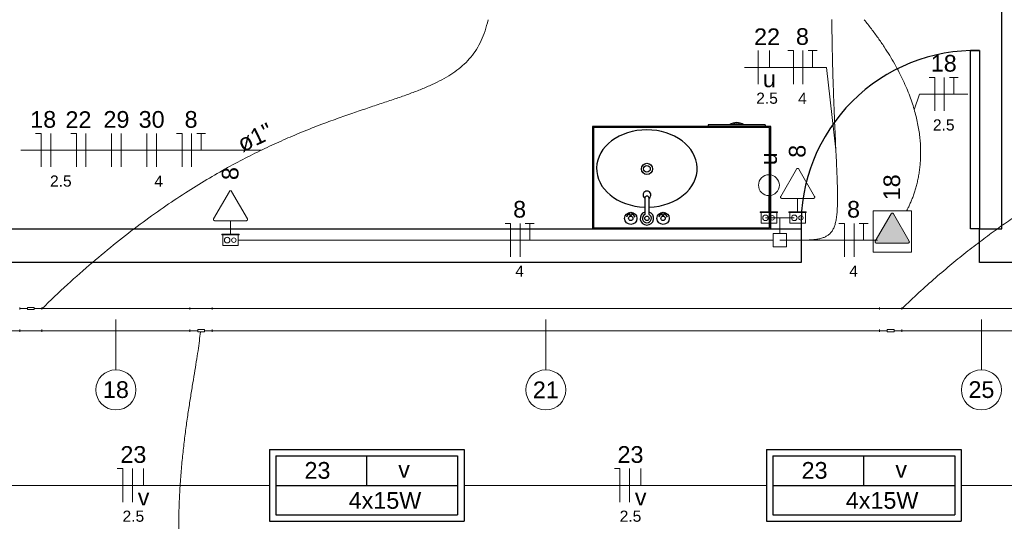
# Model space of a CAD drawing. Header units: millimetres. Extents: x -8 to 220, y -114 to 51.
# Tile 39 of 82: x 43.08 to 47.5, y 28.24 to 30.49. Entities that reach past the tile are written whole.
import ezdxf

# ---------------------------------------------------------------- set-up
doc = ezdxf.new("R2010")
doc.units = ezdxf.units.MM
doc.header["$MEASUREMENT"] = 0
for name, color, linetype in [('1', 1, 'Continuous'), ('AR-SAN', 1, 'Continuous'), ('MOBILARIO', 8, 'Continuous'), ('P-SIMBOL', 5, 'Continuous'), ('parede', 5, 'Continuous'), ('porta', 3, 'Continuous')]:
    doc.layers.add(name, color=color, linetype=linetype)
for name, color, linetype, lineweight in [('Conexões - condutos Retangulares', 8, 'Continuous', 5), ('EL-Condutos', 4, 'Continuous', 5), ('EL-Conexões', 9, 'Continuous', 5), ('EL-Fios (Fase 1)', 7, 'Continuous', 5), ('EL-Fios (Fase 2)', 7, 'Continuous', 5), ('EL-Fios (Fase 3)', 7, 'Continuous', 5), ('EL-Fios (Neutro)', 7, 'Continuous', 5), ('EL-Fios (Retorno)', 7, 'Continuous', 5), ('EL-Fios (Terra)', 7, 'Continuous', 5), ('EL-Interruptor', 5, 'Continuous', 5), ('EL-Textos conduto', 7, 'Continuous', 5), ('EL-Textos fios', 7, 'Continuous', 5), ('EL-Tomadas', 4, 'Continuous', 5), ('IFC-Caixa de passagem-Contorno', 44, 'Continuous', 5), ('Textos', 7, 'Continuous', 5)]:
    doc.layers.add(name, color=color, linetype=linetype, lineweight=lineweight)
doc.styles.add('Arial', font='arial.ttf')

msp = doc.modelspace()

# ---------------------------------------------------------------- hatches: boundary and pattern name
at = {"layer": 'EL-Tomadas', "linetype": 'Continuous'}
msp.add_hatch(color=256, dxfattribs=at).paths.add_polyline_path([(46.9933, 29.6149), (46.9225, 29.4923), (46.922, 29.4873), (46.9277, 29.4833), (47.0693, 29.4832), (47.0745, 29.4862), (47.0745, 29.4922), (47.0036, 29.6149), (46.9984, 29.6179)])

# ---------------------------------------------------------------- linework, layer by layer
at = {"layer": '1', "color": 8}
msp.add_arc((47.3698, 29.5667), 0.7803, 88.5312, 181.4688, dxfattribs=at)
at = {"layer": 'AR-SAN'}
for p, q in [((46.453, 30.0067), (45.653, 30.0067)), ((45.653, 30.0067), (45.653, 29.5467)), ((46.448, 30.0017), (45.658, 30.0017)), ((45.658, 30.0017), (45.658, 29.5517)), ((46.1721, 30.0137), (46.1721, 30.0067)), ((46.2691, 30.0137), (46.1721, 30.0137)), ((46.2789, 30.0137), (46.2691, 30.0137)), ((46.3221, 30.0137), (46.2789, 30.0137)), ((46.3319, 30.0137), (46.3221, 30.0137)), ((46.4289, 30.0137), (46.3319, 30.0137)), ((46.4289, 30.0137), (46.4289, 30.0067)), ((46.448, 29.5517), (46.448, 30.0017)), ((46.453, 29.5467), (46.453, 30.0067)), ((45.653, 29.5467), (46.453, 29.5467)), ((45.658, 29.5517), (46.448, 29.5517))]:
    msp.add_line(p, q, dxfattribs=at)
for radius, start, end in [(0.0542, 54.6502, 125.3498), (0.0492, 63.956, 116.044)]:
    msp.add_arc((46.3005, 29.9695), radius, start, end, dxfattribs=at)
at = {"layer": 'Conexões - condutos Retangulares'}
for p, q in [((43.0832, 29.1851), (43.0832, 29.1951)), ((43.0832, 29.1901), (43.1182, 29.1901)), ((43.1182, 29.1951), (43.1482, 29.1951)), ((43.1182, 29.1851), (43.1182, 29.1951)), ((43.1182, 29.1851), (43.1482, 29.1851)), ((43.1482, 29.1851), (43.1482, 29.1951)), ((43.1482, 29.1901), (43.1832, 29.1901)), ((43.1832, 29.1851), (43.1832, 29.1951)), ((43.8468, 29.1951), (43.8468, 29.1851)), ((43.8468, 29.1901), (43.9468, 29.1901)), ((43.9468, 29.1951), (43.9468, 29.1851)), ((46.9415, 29.1951), (46.9415, 29.1851)), ((46.9415, 29.1901), (47.0415, 29.1901)), ((47.0415, 29.1951), (47.0415, 29.1851)), ((43.0832, 29.0851), (43.0832, 29.0951)), ((43.1832, 29.0901), (43.0832, 29.0901)), ((43.1832, 29.0851), (43.1832, 29.0951)), ((43.8468, 29.0951), (43.8468, 29.0851)), ((43.8818, 29.0901), (43.8468, 29.0901)), ((43.9118, 29.0951), (43.8818, 29.0951)), ((43.8818, 29.0951), (43.8818, 29.0851)), ((43.9118, 29.0851), (43.8818, 29.0851)), ((43.9118, 29.0951), (43.9118, 29.0851)), ((43.9468, 29.0901), (43.9118, 29.0901)), ((43.9468, 29.0951), (43.9468, 29.0851)), ((46.9415, 29.0951), (46.9415, 29.0851)), ((46.9765, 29.0901), (46.9415, 29.0901)), ((47.0065, 29.0951), (46.9765, 29.0951)), ((46.9765, 29.0951), (46.9765, 29.0851)), ((47.0065, 29.0851), (46.9765, 29.0851)), ((47.0065, 29.0951), (47.0065, 29.0851)), ((47.0415, 29.0901), (47.0065, 29.0901)), ((47.0415, 29.0951), (47.0415, 29.0851))]:
    msp.add_line(p, q, dxfattribs=at)
at = {"layer": 'EL-Condutos', "linetype": 'Continuous'}
for p, q in [((43.1832, 29.1901), (43.8468, 29.1901)), ((43.9468, 29.1901), (46.9415, 29.1901)), ((47.0415, 29.1901), (47.7558, 29.1901)), ((41.7161, 29.0901), (43.0832, 29.0901)), ((43.1832, 29.0901), (43.8468, 29.0901)), ((43.9468, 29.0901), (46.9415, 29.0901)), ((47.0415, 29.0901), (47.7558, 29.0901))]:
    msp.add_line(p, q, dxfattribs=at)
for points in [[(46.7273, 30.4866), (46.7287, 30.3894), (46.7306, 30.2987), (46.733, 30.2143), (46.7356, 30.1361), (46.7384, 30.0638), (46.7412, 29.9971), (46.744, 29.9359), (46.7466, 29.8798), (46.7489, 29.8287), (46.7508, 29.7824), (46.7522, 29.7405), (46.7529, 29.703), (46.7529, 29.6695), (46.752, 29.6398), (46.7501, 29.6137), (46.7472, 29.5909), (46.743, 29.5713), (46.7374, 29.5546), (46.7304, 29.5405), (46.7219, 29.5289), (46.7116, 29.5195), (46.6996, 29.5121), (46.6856, 29.5065), (46.6696, 29.5023), (46.6515, 29.4995), (46.6311, 29.4977), (46.6083, 29.4968), (46.583, 29.4964), (46.5551, 29.4965), (46.5244, 29.4966)], [(45.1847, 30.4844), (45.1715, 30.4353), (45.1542, 30.3914), (45.1329, 30.3524), (45.1076, 30.3176), (45.0783, 30.2866), (45.0452, 30.2588), (45.0082, 30.2337), (44.9673, 30.2107), (44.9227, 30.1894), (44.8743, 30.1691), (44.8222, 30.1495), (44.7665, 30.1299), (44.7071, 30.1099), (44.6442, 30.0889), (44.5777, 30.0663), (44.5077, 30.0417), (44.4342, 30.0146), (44.3573, 29.9843), (44.2771, 29.9505), (44.1935, 29.9125), (44.1066, 29.8698), (44.0164, 29.8219), (43.923, 29.7683), (43.8265, 29.7085), (43.7268, 29.6419), (43.624, 29.568), (43.5181, 29.4862), (43.4093, 29.3962), (43.2974, 29.2972), (43.1826, 29.1889)], [(46.8727, 30.4853), (46.9052, 30.4439), (46.935, 30.4033), (46.9623, 30.3635), (46.9871, 30.3246), (47.0095, 30.2865), (47.0296, 30.2492), (47.0476, 30.2128), (47.0634, 30.1772), (47.0772, 30.1425), (47.0891, 30.1087), (47.0991, 30.0757), (47.1074, 30.0437), (47.1141, 30.0125), (47.1192, 29.9823), (47.1228, 29.953), (47.1251, 29.9246), (47.126, 29.8971), (47.1258, 29.8705), (47.1245, 29.8449), (47.1221, 29.8203), (47.1189, 29.7966), (47.1148, 29.7739), (47.1099, 29.7522), (47.1044, 29.7315), (47.0984, 29.7117), (47.0919, 29.693), (47.085, 29.6752), (47.0778, 29.6585), (47.0705, 29.6428), (47.063, 29.6282)], [(48.4868, 30.4856), (48.4764, 30.4296), (48.4626, 30.3774), (48.4457, 30.3285), (48.4256, 30.2828), (48.4024, 30.2398), (48.3762, 30.1994), (48.3472, 30.1611), (48.3152, 30.1247), (48.2805, 30.0899), (48.2431, 30.0564), (48.2031, 30.0238), (48.1606, 29.992), (48.1155, 29.9605), (48.0681, 29.9291), (48.0183, 29.8974), (47.9663, 29.8652), (47.9121, 29.8322), (47.8558, 29.7981), (47.7974, 29.7625), (47.7371, 29.7252), (47.6749, 29.6859), (47.6109, 29.6442), (47.5452, 29.5999), (47.4778, 29.5526), (47.4088, 29.5021), (47.3383, 29.448), (47.2663, 29.3901), (47.193, 29.328), (47.1183, 29.2615), (47.0425, 29.1902)], [(44.0651, 29.4967), (44.1793, 29.4967), (44.2863, 29.4967), (44.3867, 29.4967), (44.4809, 29.4967), (44.5695, 29.4967), (44.653, 29.4967), (44.7319, 29.4967), (44.8067, 29.4967), (44.878, 29.4967), (44.9462, 29.4967), (45.0119, 29.4967), (45.0755, 29.4967), (45.1377, 29.4967), (45.1988, 29.4967), (45.2595, 29.4967), (45.3203, 29.4967), (45.3816, 29.4967), (45.444, 29.4967), (45.5079, 29.4967), (45.574, 29.4967), (45.6427, 29.4967), (45.7145, 29.4967), (45.79, 29.4967), (45.8696, 29.4967), (45.954, 29.4967), (46.0435, 29.4967), (46.1387, 29.4967), (46.2402, 29.4967), (46.3484, 29.4967), (46.4638, 29.4967)], [(46.4946, 29.4967), (46.4946, 29.4967), (46.4946, 29.4967), (46.4946, 29.4967), (46.4946, 29.4967), (46.4946, 29.4967), (46.4946, 29.4967), (46.4946, 29.4967), (46.4946, 29.4967), (46.4945, 29.4967), (46.4945, 29.4967), (46.4945, 29.4967), (46.4945, 29.4967), (46.4945, 29.4967), (46.4945, 29.4967), (46.4945, 29.4967), (46.4945, 29.4967), (46.4945, 29.4967), (46.4945, 29.4967), (46.4945, 29.4967), (46.4945, 29.4967), (46.4945, 29.4967), (46.4945, 29.4967), (46.4945, 29.4967), (46.4945, 29.4967), (46.4945, 29.4967), (46.4944, 29.4967), (46.4944, 29.4967), (46.4944, 29.4967), (46.4944, 29.4967), (46.4944, 29.4967)], [(44.3581, 26.6722), (44.2781, 26.7715), (44.2057, 26.8708), (44.1404, 26.9702), (44.0821, 27.0694), (44.0302, 27.1684), (43.9845, 27.2668), (43.9447, 27.3646), (43.9105, 27.4617), (43.8815, 27.5578), (43.8573, 27.6529), (43.8378, 27.7466), (43.8224, 27.839), (43.8109, 27.9299), (43.803, 28.019), (43.7984, 28.1063), (43.7967, 28.1915), (43.7975, 28.2746), (43.8006, 28.3553), (43.8056, 28.4336), (43.8123, 28.5092), (43.8202, 28.582), (43.829, 28.6518), (43.8384, 28.7186), (43.8482, 28.782), (43.8578, 28.8421), (43.8671, 28.8986), (43.8757, 28.9513), (43.8833, 29.0002), (43.8895, 29.045), (43.894, 29.0856)], [(42.8464, 28.3967), (42.903, 28.3967), (42.9573, 28.3967), (43.0093, 28.3967), (43.0594, 28.3967), (43.1076, 28.3967), (43.1541, 28.3967), (43.1991, 28.3967), (43.2428, 28.3967), (43.2853, 28.3967), (43.3267, 28.3967), (43.3673, 28.3967), (43.4073, 28.3967), (43.4467, 28.3967), (43.4859, 28.3967), (43.5248, 28.3967), (43.5637, 28.3967), (43.6028, 28.3967), (43.6423, 28.3967), (43.6822, 28.3967), (43.7229, 28.3967), (43.7643, 28.3967), (43.8068, 28.3967), (43.8505, 28.3967), (43.8955, 28.3967), (43.942, 28.3967), (43.9902, 28.3967), (44.0403, 28.3967), (44.0923, 28.3967), (44.1466, 28.3967), (44.2032, 28.3967)], [(45.0771, 28.3967), (45.1337, 28.3967), (45.188, 28.3967), (45.24, 28.3967), (45.2901, 28.3967), (45.3383, 28.3967), (45.3848, 28.3967), (45.4298, 28.3967), (45.4735, 28.3967), (45.516, 28.3967), (45.5574, 28.3967), (45.5981, 28.3967), (45.638, 28.3967), (45.6775, 28.3967), (45.7166, 28.3967), (45.7555, 28.3967), (45.7945, 28.3967), (45.8336, 28.3967), (45.873, 28.3967), (45.913, 28.3967), (45.9536, 28.3967), (45.9951, 28.3967), (46.0375, 28.3967), (46.0812, 28.3967), (46.1262, 28.3967), (46.1727, 28.3967), (46.2209, 28.3967), (46.271, 28.3967), (46.3231, 28.3967), (46.3773, 28.3967), (46.4339, 28.3967)], [(47.3078, 28.3967), (47.3644, 28.3967), (47.4187, 28.3967), (47.4708, 28.3967), (47.5208, 28.3967), (47.569, 28.3967), (47.6155, 28.3967), (47.6605, 28.3967), (47.7042, 28.3967), (47.7467, 28.3967), (47.7881, 28.3967), (47.8288, 28.3967), (47.8687, 28.3967), (47.9082, 28.3967), (47.9473, 28.3967), (47.9862, 28.3967), (48.0252, 28.3967), (48.0643, 28.3967), (48.1037, 28.3967), (48.1437, 28.3967), (48.1843, 28.3967), (48.2258, 28.3967), (48.2682, 28.3967), (48.3119, 28.3967), (48.3569, 28.3967), (48.4034, 28.3967), (48.4516, 28.3967), (48.5017, 28.3967), (48.5538, 28.3967), (48.608, 28.3967), (48.6647, 28.3967)]]:
    msp.add_spline(points, degree=3, dxfattribs=at)
at = {"layer": 'EL-Conexões'}
for p, q in [((46.4944, 29.5967), (46.4301, 29.5967)), ((46.4944, 29.5267), (46.4944, 29.5967)), ((46.4946, 29.5267), (46.4946, 29.5967)), ((46.4946, 29.5967), (46.5589, 29.5967))]:
    msp.add_line(p, q, dxfattribs=at)
for points in [[(46.4644, 29.4667), (46.4644, 29.5267), (46.5244, 29.5267), (46.5244, 29.4667), (46.4644, 29.4667)], [(46.4646, 29.4667), (46.4646, 29.5267), (46.5246, 29.5267), (46.5246, 29.4667), (46.4646, 29.4667)]]:
    msp.add_lwpolyline(points, dxfattribs=at)
at = {"layer": 'EL-Fios (Fase 1)'}
for p, q in [((46.598, 30.1966), (46.598, 30.3466)), ((47.2321, 30.0766), (47.2321, 30.2266)), ((43.2226, 29.8249), (43.2226, 29.9749)), ((43.4958, 29.8249), (43.4958, 29.9749)), ((43.6538, 29.8249), (43.6538, 29.9749)), ((43.8547, 29.8249), (43.8547, 29.9749)), ((45.329, 29.4217), (45.329, 29.5717)), ((46.8274, 29.4217), (46.8274, 29.5717)), ((43.5891, 28.3217), (43.5891, 28.4717)), ((45.8198, 28.3217), (45.8198, 28.4717))]:
    msp.add_line(p, q, dxfattribs=at)
at = {"layer": 'EL-Fios (Fase 2)'}
for p, q in [((43.5387, 29.8249), (43.5387, 29.9749)), ((43.6967, 29.8249), (43.6967, 29.9749))]:
    msp.add_line(p, q, dxfattribs=at)
at = {"layer": 'EL-Fios (Fase 3)'}
for p, q in [((46.3971, 30.1966), (46.3971, 30.3466)), ((43.3806, 29.8249), (43.3806, 29.9749))]:
    msp.add_line(p, q, dxfattribs=at)
at = {"layer": 'EL-Fios (Neutro)'}
for p, q in [((46.5301, 30.3466), (46.5551, 30.3466)), ((46.5551, 30.1966), (46.5551, 30.3466)), ((47.1642, 30.2266), (47.1892, 30.2266)), ((47.1892, 30.0766), (47.1892, 30.2266)), ((43.1547, 29.9749), (43.1797, 29.9749)), ((43.1797, 29.8249), (43.1797, 29.9749)), ((43.3128, 29.9749), (43.3378, 29.9749)), ((43.3378, 29.8249), (43.3378, 29.9749)), ((43.7869, 29.9749), (43.8119, 29.9749)), ((43.8119, 29.8249), (43.8119, 29.9749)), ((45.2611, 29.5717), (45.2861, 29.5717)), ((45.2861, 29.4217), (45.2861, 29.5717)), ((46.7596, 29.5717), (46.7846, 29.5717)), ((46.7846, 29.4217), (46.7846, 29.5717)), ((43.5212, 28.4717), (43.5462, 28.4717)), ((43.5462, 28.3217), (43.5462, 28.4717)), ((45.7519, 28.4717), (45.7769, 28.4717)), ((45.7769, 28.3217), (45.7769, 28.4717))]:
    msp.add_line(p, q, dxfattribs=at)
at = {"layer": 'EL-Fios (Retorno)'}
for p, q in [((46.4471, 30.2716), (46.4471, 30.3466)), ((43.6391, 28.3967), (43.6391, 28.4717)), ((45.8698, 28.3967), (45.8698, 28.4717))]:
    msp.add_line(p, q, dxfattribs=at)
at = {"layer": 'EL-Fios (Terra)'}
for points in [[(46.6409, 30.2716), (46.6409, 30.3466), (46.6209, 30.3466), (46.6609, 30.3466)], [(47.2749, 30.1516), (47.2749, 30.2266), (47.2549, 30.2266), (47.2949, 30.2266)], [(43.8976, 29.8999), (43.8976, 29.9749), (43.8776, 29.9749), (43.9176, 29.9749)], [(45.3719, 29.4967), (45.3719, 29.5717), (45.3519, 29.5717), (45.3919, 29.5717)], [(46.8703, 29.4967), (46.8703, 29.5717), (46.8503, 29.5717), (46.8903, 29.5717)]]:
    msp.add_lwpolyline(points, dxfattribs=at)
at = {"layer": 'EL-Interruptor'}
msp.add_line((46.4451, 29.6961), (46.4451, 29.6235), dxfattribs=at)
msp.add_circle((46.4451, 29.743), 0.0469, dxfattribs=at)
at = {"layer": 'EL-Textos fios'}
for p, q in [((46.3356, 30.2716), (46.7037, 30.2716)), ((46.7456, 29.9017), (46.7037, 30.2716)), ((47.0975, 30.0813), (47.1214, 30.1516)), ((47.1214, 30.1516), (47.3378, 30.1516)), ((43.0876, 29.8999), (43.9604, 29.8999)), ((44.1672, 29.8999), (43.9604, 29.8999)), ((46.4945, 29.4967), (46.7167, 29.4967)), ((46.7167, 29.4967), (46.9331, 29.4967)), ((43.515, 29.1401), (43.515, 28.9151)), ((45.4441, 29.1401), (45.4441, 28.9151)), ((47.3986, 29.1401), (47.3986, 28.9151))]:
    msp.add_line(p, q, dxfattribs=at)
for centre in [(43.515, 28.8251), (45.4441, 28.8251), (47.3986, 28.8251)]:
    msp.add_circle(centre, 0.09, dxfattribs=at)
at = {"layer": 'EL-Tomadas'}
for p, q in [((46.4979, 29.6928), (46.5687, 29.8155)), ((46.5791, 29.8155), (46.6499, 29.6928)), ((43.9531, 29.5928), (44.0239, 29.7155)), ((44.0343, 29.7155), (44.1052, 29.5928)), ((46.6447, 29.6838), (46.5031, 29.6838)), ((46.5739, 29.6838), (46.5739, 29.6235)), ((46.9225, 29.4923), (46.9933, 29.6149)), ((47.0036, 29.6149), (47.0745, 29.4922)), ((44.1, 29.5838), (43.9583, 29.5838)), ((44.0291, 29.5838), (44.0291, 29.5235)), ((47.0693, 29.4832), (46.9277, 29.4833))]:
    msp.add_line(p, q, dxfattribs=at)
for points in [[(46.5791, 29.8155), (46.5787, 29.816), (46.5783, 29.8166), (46.5778, 29.817), (46.5772, 29.8175), (46.5766, 29.8178), (46.576, 29.8181), (46.5753, 29.8183), (46.5746, 29.8184), (46.5739, 29.8185), (46.5732, 29.8184), (46.5725, 29.8183), (46.5719, 29.8181), (46.5712, 29.8178), (46.5706, 29.8175), (46.5701, 29.817), (46.5696, 29.8166), (46.5691, 29.816), (46.5687, 29.8155)], [(44.0343, 29.7155), (44.0339, 29.716), (44.0335, 29.7166), (44.033, 29.717), (44.0324, 29.7175), (44.0318, 29.7178), (44.0312, 29.7181), (44.0305, 29.7183), (44.0298, 29.7184), (44.0291, 29.7185), (44.0284, 29.7184), (44.0277, 29.7183), (44.0271, 29.7181), (44.0264, 29.7178), (44.0258, 29.7175), (44.0253, 29.717), (44.0248, 29.7166), (44.0243, 29.716), (44.0239, 29.7155)], [(46.4979, 29.6928), (46.4976, 29.6922), (46.4974, 29.6915), (46.4972, 29.6909), (46.4971, 29.6902), (46.4971, 29.6895), (46.4972, 29.6888), (46.4974, 29.6881), (46.4976, 29.6875), (46.4979, 29.6868), (46.4983, 29.6862), (46.4988, 29.6857), (46.4993, 29.6852), (46.4998, 29.6848), (46.5004, 29.6845), (46.5011, 29.6842), (46.5017, 29.684), (46.5024, 29.6839), (46.5031, 29.6838)], [(46.6447, 29.6838), (46.6454, 29.6838), (46.6461, 29.6839), (46.6468, 29.6841), (46.6474, 29.6844), (46.648, 29.6847), (46.6486, 29.6852), (46.6491, 29.6856), (46.6496, 29.6862), (46.6499, 29.6868), (46.6503, 29.6874), (46.6505, 29.688), (46.6507, 29.6887), (46.6507, 29.6894), (46.6507, 29.6901), (46.6507, 29.6908), (46.6505, 29.6915), (46.6503, 29.6921), (46.6499, 29.6928)], [(46.9125, 29.6279), (46.9125, 29.4433), (47.0845, 29.4433), (47.0845, 29.6279), (46.9125, 29.6279)], [(47.0036, 29.6149), (47.0033, 29.6155), (47.0028, 29.616), (47.0023, 29.6165), (47.0017, 29.6169), (47.0011, 29.6173), (47.0005, 29.6176), (46.9998, 29.6178), (46.9991, 29.6179), (46.9984, 29.6179), (46.9978, 29.6179), (46.9971, 29.6178), (46.9964, 29.6176), (46.9958, 29.6173), (46.9951, 29.6169), (46.9946, 29.6165), (46.9941, 29.616), (46.9936, 29.6155), (46.9933, 29.6149)], [(43.9531, 29.5928), (43.9528, 29.5922), (43.9526, 29.5915), (43.9524, 29.5909), (43.9523, 29.5902), (43.9523, 29.5895), (43.9524, 29.5888), (43.9526, 29.5881), (43.9528, 29.5875), (43.9531, 29.5868), (43.9535, 29.5862), (43.954, 29.5857), (43.9545, 29.5852), (43.955, 29.5848), (43.9556, 29.5845), (43.9563, 29.5842), (43.957, 29.584), (43.9576, 29.5839), (43.9583, 29.5838)], [(44.1, 29.5838), (44.1007, 29.5838), (44.1013, 29.5839), (44.102, 29.5841), (44.1027, 29.5844), (44.1033, 29.5847), (44.1038, 29.5852), (44.1043, 29.5856), (44.1048, 29.5862), (44.1052, 29.5868), (44.1055, 29.5874), (44.1057, 29.588), (44.1059, 29.5887), (44.106, 29.5894), (44.106, 29.5901), (44.1059, 29.5908), (44.1057, 29.5915), (44.1055, 29.5921), (44.1052, 29.5928)], [(46.9225, 29.4923), (46.9221, 29.4917), (46.9219, 29.491), (46.9217, 29.4903), (46.9217, 29.4897), (46.9217, 29.489), (46.9217, 29.4883), (46.9219, 29.4876), (46.9221, 29.4869), (46.9225, 29.4863), (46.9228, 29.4857), (46.9233, 29.4852), (46.9238, 29.4847), (46.9244, 29.4843), (46.925, 29.4839), (46.9256, 29.4837), (46.9263, 29.4835), (46.927, 29.4833), (46.9277, 29.4833)], [(47.0693, 29.4832), (47.07, 29.4833), (47.0707, 29.4834), (47.0713, 29.4836), (47.072, 29.4839), (47.0726, 29.4842), (47.0731, 29.4846), (47.0736, 29.4851), (47.0741, 29.4857), (47.0745, 29.4862), (47.0748, 29.4869), (47.075, 29.4875), (47.0752, 29.4882), (47.0753, 29.4889), (47.0753, 29.4896), (47.0752, 29.4903), (47.075, 29.491), (47.0748, 29.4916), (47.0745, 29.4922)]]:
    msp.add_lwpolyline(points, dxfattribs=at)
at = {"layer": 'IFC-Caixa de passagem-Contorno'}
for p, q in [((46.4841, 29.6235), (46.4061, 29.6235)), ((46.4061, 29.6235), (46.4061, 29.6205)), ((46.4841, 29.6205), (46.4061, 29.6205)), ((46.4101, 29.6205), (46.4101, 29.573)), ((46.4801, 29.6205), (46.4801, 29.573)), ((46.4841, 29.6235), (46.4841, 29.6205)), ((46.6129, 29.6235), (46.5349, 29.6235)), ((46.5349, 29.6235), (46.5349, 29.6205)), ((46.6129, 29.6205), (46.5349, 29.6205)), ((46.5389, 29.6205), (46.5389, 29.573)), ((46.6089, 29.6205), (46.6089, 29.573)), ((46.6129, 29.6235), (46.6129, 29.6205)), ((46.4801, 29.573), (46.4101, 29.573)), ((46.6089, 29.573), (46.5389, 29.573)), ((44.0681, 29.5235), (43.9901, 29.5235)), ((43.9901, 29.5235), (43.9901, 29.5205)), ((44.0681, 29.5205), (43.9901, 29.5205)), ((43.9941, 29.5205), (43.9941, 29.473)), ((44.0641, 29.5205), (44.0641, 29.473)), ((44.0681, 29.5235), (44.0681, 29.5205)), ((44.0641, 29.473), (43.9941, 29.473))]:
    msp.add_line(p, q, dxfattribs=at)
for centre, radius in [((46.4301, 29.5967), 0.0125), ((46.4601, 29.5967), 0.00995), ((46.5589, 29.5967), 0.0125), ((46.5889, 29.5967), 0.00995), ((44.0141, 29.4967), 0.0125), ((44.0441, 29.4967), 0.00995)]:
    msp.add_circle(centre, radius, dxfattribs=at)
at = {"layer": 'MOBILARIO', "color": 1, "linetype": 'Continuous'}
for p, q in [((45.8877, 29.6844), (45.8877, 29.6117)), ((45.8877, 29.6844), (45.8877, 29.6117)), ((45.9077, 29.6117), (45.9077, 29.6844)), ((45.9077, 29.6117), (45.9077, 29.6844)), ((45.8227, 29.604), (45.8227, 29.6094)), ((45.8227, 29.604), (45.8227, 29.6094)), ((45.8277, 29.604), (45.8277, 29.6094)), ((45.8277, 29.604), (45.8277, 29.6094)), ((45.9677, 29.604), (45.9677, 29.6094)), ((45.9677, 29.604), (45.9677, 29.6094)), ((45.9727, 29.604), (45.9727, 29.6094)), ((45.9727, 29.604), (45.9727, 29.6094))]:
    msp.add_line(p, q, dxfattribs=at)
for centre, radius in [((45.8979, 29.8162), 0.025), ((45.8979, 29.8162), 0.015), ((45.8252, 29.5944), 0.0275), ((45.8252, 29.5944), 0.0275), ((45.8252, 29.5944), 0.01), ((45.8252, 29.5944), 0.01), ((45.8252, 29.6144), 0.00559), ((45.8252, 29.6144), 0.00559), ((45.8977, 29.5944), 0.01), ((45.8977, 29.5944), 0.01), ((45.9702, 29.5944), 0.0275), ((45.9702, 29.5944), 0.0275), ((45.9702, 29.5944), 0.01), ((45.9702, 29.5944), 0.01), ((45.9702, 29.6144), 0.00559), ((45.9702, 29.6144), 0.00559)]:
    msp.add_circle(centre, radius, dxfattribs=at)
for centre, radius, start, end in [((45.898, 29.6991), 0.0175, 303.8654, 234.2033), ((45.898, 29.6991), 0.0175, 303.8654, 234.2033), ((45.8977, 29.6844), 0.01, 0, 180), ((45.8977, 29.6844), 0.01, 0, 180), ((45.8252, 29.5944), 0.02, 105.2407, 164.2093), ((45.8252, 29.5944), 0.02, 105.2407, 164.2093), ((45.8252, 29.5944), 0.02, 16.4413, 74.0789), ((45.8252, 29.5944), 0.02, 16.4413, 74.0789), ((45.8977, 29.5944), 0.03, 109.6514, 70.3603), ((45.8977, 29.5944), 0.03, 109.6514, 70.3603), ((45.8977, 29.5944), 0.02, 120.3431, 59.7554), ((45.8977, 29.5944), 0.02, 120.3431, 59.7554), ((45.9702, 29.5944), 0.02, 106.12, 164.0884), ((45.9702, 29.5944), 0.02, 106.12, 164.0884), ((45.9702, 29.5944), 0.02, 16.2342, 73.9047), ((45.9702, 29.5944), 0.02, 16.2342, 73.9047)]:
    msp.add_arc(centre, radius, start, end, dxfattribs=at)
at = {"layer": 'MOBILARIO', "linetype": 'Continuous'}
msp.add_ellipse((45.8975, 29.8178), major_axis=(-0.2257, 0), ratio=0.76869, start_param=1.616237, end_param=7.810769, dxfattribs=at)
at = {"layer": 'P-SIMBOL'}
for p, q in [((44.2034, 28.558), (45.0769, 28.558)), ((44.2034, 28.558), (44.2034, 28.2355)), ((45.0769, 28.558), (45.0769, 28.2355)), ((46.4341, 28.558), (47.3076, 28.558)), ((46.4341, 28.558), (46.4341, 28.2355)), ((47.3076, 28.558), (47.3076, 28.2355)), ((44.2321, 28.5292), (45.0482, 28.5292)), ((44.2321, 28.5292), (44.2321, 28.2642)), ((44.6402, 28.3967), (44.6402, 28.5292)), ((45.0482, 28.5292), (45.0482, 28.2642)), ((46.4628, 28.5292), (47.2789, 28.5292)), ((46.4628, 28.5292), (46.4628, 28.2642)), ((46.8709, 28.3967), (46.8709, 28.5292)), ((47.2789, 28.5292), (47.2789, 28.2642)), ((44.2321, 28.3967), (45.0482, 28.3967)), ((46.4628, 28.3967), (47.2789, 28.3967)), ((44.2034, 28.2355), (45.0769, 28.2355)), ((44.2321, 28.2642), (45.0482, 28.2642)), ((46.4341, 28.2355), (47.3076, 28.2355)), ((46.4628, 28.2642), (47.2789, 28.2642))]:
    msp.add_line(p, q, dxfattribs=at)
at = {"layer": 'parede', "color": 8}
for p, q in [((47.4898, 29.5467), (47.4898, 33.9467)), ((42.9098, 29.5467), (46.5898, 29.5467)), ((46.5898, 29.5467), (46.5898, 29.3967)), ((47.3898, 29.5467), (47.4898, 29.5467)), ((47.3898, 29.3967), (47.3898, 29.5467)), ((46.5898, 29.3967), (42.6598, 29.3967)), ((51.8898, 29.3967), (47.3898, 29.3967))]:
    msp.add_line(p, q, dxfattribs=at)
at = {"layer": 'porta', "color": 8}
msp.add_lwpolyline([(47.3898, 30.3467), (47.3898, 29.5467), (47.3498, 29.5467), (47.3498, 30.3467)], close=True, dxfattribs=at)

# ---------------------------------------------------------------- texts
at = {"layer": 'EL-Textos conduto', "insert": (44.1561, 29.9226), "char_height": 0.075, "width": 0.318979, "attachment_point": 8, "rotation": 25.9378, "line_spacing_factor": 0.6, "style": 'Arial'}
msp.add_mtext('ø1"', dxfattribs=at)
at = {"layer": 'EL-Textos fios', "attachment_point": 8, "line_spacing_factor": 0.6, "style": 'Arial'}
for s, insert, char_height, width in [('22', (46.4367, 30.3713), 0.075, 0.233003), ('8', (46.5955, 30.3713), 0.075, 0.116502), ('18', (47.2296, 30.2513), 0.075, 0.233003), ('u', (46.4471, 30.1816), 0.075, 0.116502), ('2.5', (46.4367, 30.1076), 0.05, 0.194131), ('4', (46.5955, 30.1076), 0.05, 0.077668), ('18', (43.1887, 29.9996), 0.075, 0.233003), ('22', (43.3467, 29.9996), 0.075, 0.233003), ('29', (43.5172, 29.9996), 0.075, 0.233003), ('30', (43.6753, 29.9996), 0.075, 0.233003), ('8', (43.8522, 29.9996), 0.075, 0.116502), ('2.5', (47.2296, 29.9876), 0.05, 0.194131), ('2.5', (43.2677, 29.7359), 0.05, 0.194131), ('4', (43.7067, 29.7359), 0.05, 0.077668), ('8', (46.8249, 29.5965), 0.075, 0.116502), ('4', (46.8249, 29.3327), 0.05, 0.077668), ('18', (43.515, 28.7876), 0.075, 0.233003), ('21', (45.4441, 28.7876), 0.075, 0.233003), ('25', (47.3986, 28.7876), 0.075, 0.233003)]:
    msp.add_mtext(s, dxfattribs=dict(at, insert=insert, char_height=char_height, width=width))
at = {"layer": 'EL-Textos fios', "attachment_point": 8, "rotation": 0.0008, "line_spacing_factor": 0.6, "style": 'Arial'}
for s, insert, char_height, width in [('8', (45.3265, 29.5965), 0.075, 0.116502), ('4', (45.3265, 29.3327), 0.05, 0.077668), ('23', (43.5933, 28.4965), 0.075, 0.233003), ('23', (45.824, 28.4965), 0.075, 0.233003), ('v', (43.6391, 28.3067), 0.075, 0.10484), ('v', (45.8698, 28.3067), 0.075, 0.10484), ('2.5', (43.5933, 28.2327), 0.05, 0.194131), ('2.5', (45.824, 28.2327), 0.05, 0.194131)]:
    msp.add_mtext(s, dxfattribs=dict(at, insert=insert, char_height=char_height, width=width))
at = {"layer": 'Textos', "char_height": 0.075, "attachment_point": 7, "rotation": 90.0002, "line_spacing_factor": 0.6, "style": 'Arial'}
for s, insert, width in [('8', (46.6108, 29.866), 0.116502), ('u', (46.4821, 29.8323), 0.116502), ('8', (44.066, 29.766), 0.116502), ('18', (47.0351, 29.6752), 0.233003)]:
    msp.add_mtext(s, dxfattribs=dict(at, insert=insert, width=width))
at = {"layer": 'Textos', "char_height": 0.075, "attachment_point": 7, "line_spacing_factor": 0.6, "style": 'Arial'}
for s, insert, width in [('23', (44.3611, 28.4253), 0.233003), ('v', (44.7819, 28.431), 0.10484), ('23', (46.5918, 28.4253), 0.233003), ('v', (47.0126, 28.431), 0.10484), ('4x15W', (44.5593, 28.2906), 0.652134), ('4x15W', (46.79, 28.2906), 0.652134)]:
    msp.add_mtext(s, dxfattribs=dict(at, insert=insert, width=width))

doc.saveas('drawing.dxf')
